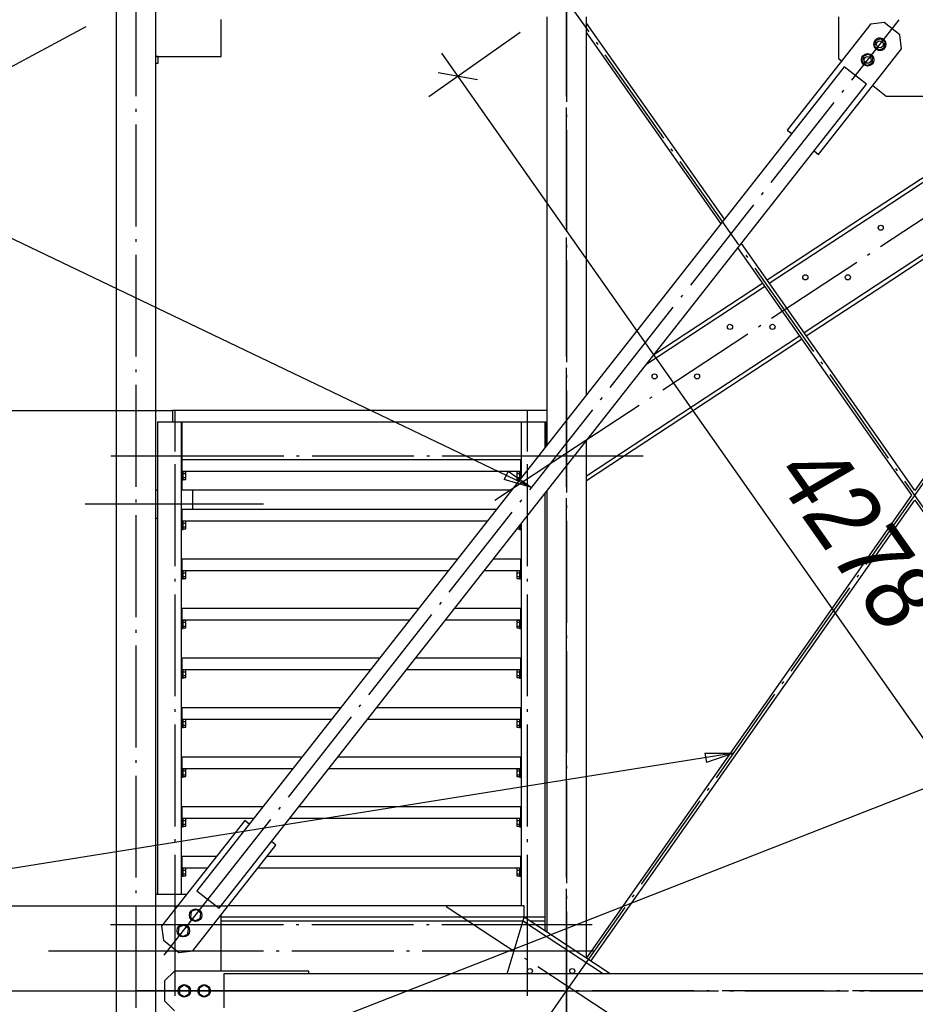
# Paper-space layout 'A0 Advance Steel' of a CAD drawing. Header units: millimetres. Extents: x 209 to 803, y 321 to 741.
# Tile 26 of 52: x 285 to 316, y 605 to 640. Entities that reach past the tile are written whole.
import ezdxf

# ---------------------------------------------------------------- set-up
doc = ezdxf.new("R2010")
doc.units = ezdxf.units.MM
doc.linetypes.add('ACAD_ISO04W100', pattern=[30, 24, -3, 0, -3])
doc.layers.get('0').update_dxf_attribs({"linetype": 'CONTINUOUS'})
for name, color, linetype in [('AS_Belki', 145, 'CONTINUOUS'), ('AS_Blachy', 30, 'CONTINUOUS'), ('AS_DIM_ON', 7, 'CONTINUOUS'), ('AS_INS_ON', 7, 'CONTINUOUS'), ('AS_Kraty', 9, 'CONTINUOUS'), ('AS_Schody', 253, 'CONTINUOUS'), ('AS_Sruby', 9, 'CONTINUOUS')]:
    doc.layers.add(name, color=color, linetype=linetype)
doc.styles.add('ARIAL_1', font='arial.ttf', dxfattribs={"width": 0.9, "oblique": 5})

psp = doc.layouts.new('A0 Advance Steel')

# ---------------------------------------------------------------- linework, layer by layer
at = {"color": 0, "linetype": 'ByBlock', "lineweight": -2}
for p, q in [((301.842, 623.973), (301.698, 623.673)), ((301.842, 623.973), (302.672, 623.391)), ((302.672, 623.391), (301.698, 623.673)), ((308.79, 614.015), (309.804, 614.008)), ((308.79, 614.015), (308.843, 613.685)), ((309.804, 614.008), (308.843, 613.685))]:
    psp.add_line(p, q, dxfattribs=at)
at = {"color": 7}
for points in [[(302.672, 623.391), (266.412, 640.764), (249.523, 640.764)], [(321.985, 614.893), (282.774, 599.54), (273.845, 599.54)], [(309.804, 614.008), (282.847, 609.704), (273.918, 609.704)]]:
    psp.add_lwpolyline(points, dxfattribs=at)
at = {"layer": 'AS_Belki', "linetype": 'Continuous', "ltscale": 0.15}
for p, q in [((288.006, 664.016), (288.006, 549.337)), ((289.406, 549.337), (289.406, 664.016)), ((303.206, 640.016), (303.206, 624.88)), ((304.606, 626.662), (304.606, 640.016)), ((309.478, 632.862), (304.606, 639.794)), ((304.606, 639.446), (309.349, 632.698)), ((313.712, 638.251), (290.846, 609.149)), ((314.498, 637.633), (313.712, 638.251)), ((291.632, 608.531), (314.498, 637.633)), ((309.949, 631.844), (314.838, 624.887)), ((314.838, 625.235), (310.078, 632.008)), ((322.333, 632.008), (316.206, 623.29)), ((316.206, 623.29), (314.838, 625.235)), ((304.606, 606.767), (304.606, 625.043)), ((314.838, 624.887), (316.083, 623.116)), ((289.406, 623.314), (289.455, 623.314)), ((290.305, 623.314), (290.316, 623.314)), ((290.706, 622.614), (290.706, 623.314)), ((303.206, 623.261), (303.206, 607.688)), ((316.083, 623.116), (314.838, 621.344)), ((314.838, 620.997), (316.206, 622.942)), ((316.206, 622.942), (327.806, 606.438)), ((289.406, 622.314), (289.455, 622.314)), ((314.838, 621.344), (304.606, 606.786)), ((304.764, 606.663), (314.838, 620.997)), ((290.846, 609.149), (291.632, 608.531)), ((314.838, 606.216), (291.806, 606.216)), ((291.806, 606.216), (291.806, 605.016)), ((340.606, 606.216), (314.838, 606.216))]:
    psp.add_line(p, q, dxfattribs=at)
at = {"layer": 'AS_Belki', "color": 10, "linetype": 'ACAD_ISO04W100', "ltscale": 0.15}
for points in [[(303.906, 413.914), (303.906, 416.414), (303.906, 708.563), (303.906, 711.063)], [(303.906, 413.914), (303.906, 416.414), (303.906, 708.563), (303.906, 711.063)], [(288.706, 413.914), (288.706, 416.414), (288.706, 701.866), (288.706, 704.366)], [(288.706, 413.914), (288.706, 416.414), (288.706, 701.866), (288.706, 704.366)], [(329.943, 603.571), (328.506, 605.616), (303.906, 640.616), (302.468, 642.661)], [(302.468, 603.571), (303.906, 605.616), (328.506, 640.616), (329.943, 642.661)], [(329.943, 603.571), (328.506, 605.616), (303.906, 640.616), (302.468, 642.661)], [(302.468, 603.571), (303.906, 605.616), (328.506, 640.616), (329.943, 642.661)], [(303.906, 642.661), (303.906, 640.616), (303.906, 605.616), (303.906, 603.571)], [(303.906, 603.571), (303.906, 605.616), (303.906, 640.616), (303.906, 642.661)], [(289.694, 606.874), (291.239, 608.84), (314.105, 637.942), (315.65, 639.908)], [(289.694, 606.874), (291.239, 608.84), (314.105, 637.942), (315.65, 639.908)], [(286.906, 622.814), (289.406, 622.814), (290.706, 622.814), (293.206, 622.814)], [(303.906, 622.814), (303.906, 622.814), (303.906, 622.814), (303.906, 622.814)], [(303.906, 610.654), (303.906, 612.268), (303.906, 621.006), (303.906, 622.62)], [(287.805, 607.964), (290.305, 607.964), (302.305, 607.964), (304.805, 607.964)], [(303.672, 605.616), (301.729, 605.616), (290.688, 605.616), (288.745, 605.616)], [(303.672, 605.616), (301.729, 605.616), (290.688, 605.616), (288.745, 605.616)], [(288.918, 605.616), (290.686, 605.616), (301.926, 605.616), (303.694, 605.616)], [(343.106, 605.616), (340.606, 605.616), (291.806, 605.616), (289.306, 605.616)], [(289.306, 605.616), (291.806, 605.616), (340.606, 605.616), (343.106, 605.616)], [(303.906, 605.616), (303.906, 605.616), (303.906, 605.616), (303.906, 605.616)], [(304.094, 605.616), (305.667, 605.616), (314.602, 605.616), (316.174, 605.616)]]:
    psp.add_lwpolyline(points, dxfattribs=at)
at = {"layer": 'AS_Blachy', "linetype": 'Continuous', "ltscale": 0.15}
for p, q in [((291.706, 638.616), (291.706, 639.916)), ((313.506, 640.016), (313.506, 638.541)), ((315.127, 639.81), (314.838, 639.775)), ((315.678, 639.377), (315.127, 639.81)), ((314.522, 639.606), (311.701, 636.016)), ((314.636, 639.751), (314.522, 639.606)), ((314.838, 639.775), (314.636, 639.751)), ((315.737, 638.886), (315.678, 639.377)), ((314.838, 637.743), (315.737, 638.886)), ((289.406, 638.616), (291.706, 638.616)), ((313.506, 638.541), (313.616, 638.454)), ((312.802, 635.151), (314.838, 637.743)), ((314.717, 637.589), (314.838, 637.493)), ((314.838, 637.493), (315.192, 637.216)), ((315.192, 637.216), (317.22, 637.216)), ((311.701, 636.016), (311.858, 635.892)), ((312.645, 635.275), (312.802, 635.151)), ((290.335, 624.364), (290.305, 624.364)), ((290.335, 623.664), (290.335, 624.364)), ((302.305, 624.364), (302.275, 624.364)), ((302.275, 624.364), (302.275, 623.695)), ((290.305, 623.664), (290.335, 623.664)), ((290.335, 622.614), (290.305, 622.614)), ((290.335, 621.914), (290.335, 622.614)), ((302.275, 622.076), (302.275, 621.914)), ((290.305, 621.914), (290.335, 621.914)), ((302.275, 621.914), (302.305, 621.914)), ((290.335, 620.864), (290.305, 620.864)), ((290.335, 620.164), (290.335, 620.864)), ((302.305, 620.864), (302.275, 620.864)), ((302.275, 620.864), (302.275, 620.164)), ((290.305, 620.164), (290.335, 620.164)), ((302.275, 620.164), (302.305, 620.164)), ((290.335, 619.114), (290.305, 619.114)), ((290.335, 618.414), (290.335, 619.114)), ((302.305, 619.114), (302.275, 619.114)), ((302.275, 619.114), (302.275, 618.414)), ((290.305, 618.414), (290.335, 618.414)), ((302.275, 618.414), (302.305, 618.414)), ((290.335, 617.364), (290.305, 617.364)), ((290.335, 616.664), (290.335, 617.364)), ((302.305, 617.364), (302.275, 617.364)), ((302.275, 617.364), (302.275, 616.664)), ((290.305, 616.664), (290.335, 616.664)), ((302.275, 616.664), (302.305, 616.664)), ((290.335, 615.614), (290.305, 615.614)), ((290.335, 614.914), (290.335, 615.614)), ((302.305, 615.614), (302.275, 615.614)), ((302.275, 615.614), (302.275, 614.914)), ((290.305, 614.914), (290.335, 614.914)), ((302.275, 614.914), (302.305, 614.914)), ((290.335, 613.864), (290.305, 613.864)), ((290.335, 613.164), (290.335, 613.864)), ((302.305, 613.864), (302.275, 613.864)), ((302.275, 613.464), (302.275, 613.164)), ((290.305, 613.164), (290.335, 613.164)), ((302.275, 613.164), (302.305, 613.164)), ((290.335, 612.114), (290.305, 612.114)), ((290.335, 611.414), (290.335, 612.114)), ((302.305, 612.114), (302.275, 612.114)), ((302.275, 612.114), (302.275, 611.414)), ((292.542, 611.631), (289.607, 607.896)), ((292.699, 611.508), (292.542, 611.631)), ((290.305, 611.414), (290.335, 611.414)), ((302.275, 611.414), (302.305, 611.414)), ((290.708, 607.031), (293.643, 610.766)), ((293.643, 610.766), (293.485, 610.89)), ((290.335, 610.364), (290.305, 610.364)), ((290.335, 609.664), (290.335, 610.364)), ((302.305, 610.364), (302.275, 610.364)), ((302.275, 610.364), (302.275, 609.664)), ((290.305, 609.664), (290.335, 609.664)), ((302.275, 609.664), (302.305, 609.664)), ((290.487, 609.016), (289.406, 609.016)), ((291.706, 606.316), (291.706, 608.301)), ((289.607, 607.896), (289.666, 607.405)), ((289.666, 607.405), (290.217, 606.972)), ((290.217, 606.972), (290.708, 607.031)), ((290.056, 606.316), (289.706, 605.966)), ((294.806, 606.316), (290.056, 606.316)), ((294.806, 606.216), (294.806, 606.316)), ((289.706, 605.966), (289.706, 605.266)), ((289.706, 605.266), (290.056, 604.916))]:
    psp.add_line(p, q, dxfattribs=at)
at = {"layer": 'AS_DIM_ON', "color": 8}
for p, q in [((281.941, 636.983), (286.945, 639.67)), ((299.04, 637.196), (302.269, 639.466)), ((299.487, 638.733), (325.237, 602.097)), ((269.579, 605.616), (289.806, 605.616))]:
    psp.add_line(p, q, dxfattribs=at)
at = {"layer": 'AS_DIM_ON', "color": 8, "linetype": 'ByBlock', "lineweight": -2}
psp.add_line((300.759, 637.793), (299.366, 638.036), dxfattribs=at)
at = {"layer": 'AS_INS_ON', "color": 7}
for p, q in [((248.615, 626.114), (289.989, 626.114)), ((248.615, 608.614), (291.949, 608.614))]:
    psp.add_line(p, q, dxfattribs=at)
at = {"layer": 'AS_Kraty', "linetype": 'Continuous', "ltscale": 0.15}
for p, q in [((303.206, 626.114), (289.991, 626.114)), ((289.991, 626.114), (289.991, 625.714)), ((289.991, 625.714), (303.166, 625.714)), ((302.275, 624.364), (290.335, 624.364)), ((290.335, 623.964), (302.275, 623.964)), ((301.425, 622.614), (290.335, 622.614)), ((290.335, 622.214), (301.111, 622.214)), ((300.05, 620.864), (290.335, 620.864)), ((302.275, 620.864), (301.322, 620.864)), ((290.335, 620.464), (299.736, 620.464)), ((301.008, 620.464), (302.275, 620.464)), ((298.675, 619.114), (290.335, 619.114)), ((302.275, 619.114), (299.947, 619.114)), ((290.335, 618.714), (298.361, 618.714)), ((299.633, 618.714), (302.275, 618.714)), ((297.3, 617.364), (290.335, 617.364)), ((302.275, 617.364), (298.572, 617.364)), ((290.335, 616.964), (296.986, 616.964)), ((298.258, 616.964), (302.275, 616.964)), ((295.925, 615.614), (290.335, 615.614)), ((302.275, 615.614), (297.197, 615.614)), ((290.335, 615.214), (295.611, 615.214)), ((296.883, 615.214), (302.275, 615.214)), ((294.55, 613.864), (290.335, 613.864)), ((302.275, 613.864), (295.822, 613.864)), ((302.275, 613.864), (302.275, 613.464)), ((290.335, 613.464), (294.236, 613.464)), ((295.508, 613.464), (302.275, 613.464)), ((293.175, 612.114), (290.335, 612.114)), ((302.275, 612.114), (294.447, 612.114)), ((290.335, 611.714), (292.861, 611.714)), ((294.133, 611.714), (302.275, 611.714)), ((291.546, 610.364), (290.335, 610.364)), ((302.275, 610.364), (293.327, 610.364)), ((290.335, 609.964), (291.232, 609.964)), ((293.012, 609.964), (302.275, 609.964)), ((302.405, 608.614), (291.952, 608.614)), ((302.405, 608.214), (302.405, 608.614))]:
    psp.add_line(p, q, dxfattribs=at)
at = {"layer": 'AS_Schody', "linetype": 'Continuous', "ltscale": 0.15}
for p, q in [((318.974, 635.959), (314.838, 633.239)), ((314.838, 633.083), (319.055, 635.856)), ((320.55, 634.278), (314.838, 630.522)), ((314.838, 630.366), (320.63, 634.175)), ((314.838, 633.239), (310.991, 630.708)), ((311.066, 630.602), (314.838, 633.083)), ((306.736, 627.754), (310.899, 630.492)), ((310.824, 630.599), (306.989, 628.076)), ((314.838, 630.522), (312.297, 628.85)), ((312.372, 628.744), (314.838, 630.366)), ((312.13, 628.74), (304.606, 623.792)), ((304.606, 623.636), (312.205, 628.634)), ((289.455, 625.714), (289.991, 625.714)), ((289.455, 625.714), (289.455, 609.016)), ((290.305, 609.016), (290.305, 625.714)), ((290.316, 625.714), (290.316, 624.364)), ((302.305, 625.714), (302.305, 623.733)), ((303.155, 624.815), (303.155, 625.714)), ((303.166, 625.714), (303.206, 625.714)), ((303.166, 625.714), (303.166, 624.829)), ((303.166, 625.584), (303.206, 625.584)), ((290.316, 623.664), (290.316, 623.314)), ((290.316, 623.314), (301.975, 623.314)), ((303.155, 608.214), (303.155, 623.196)), ((302.305, 622.114), (302.305, 608.614)), ((302.406, 608.214), (291.706, 608.214)), ((301.807, 606.216), (302.406, 608.214)), ((302.406, 608.214), (302.367, 608.084)), ((303.155, 608.214), (302.406, 608.214)), ((305.444, 606.216), (302.406, 608.214)), ((303.155, 608.084), (303.155, 608.214)), ((291.706, 608.084), (302.367, 608.084)), ((302.608, 607.925), (302.367, 608.084)), ((302.367, 608.084), (305.207, 606.216)), ((302.603, 608.084), (303.155, 608.084)), ((303.155, 607.721), (303.155, 608.084))]:
    psp.add_line(p, q, dxfattribs=at)
at = {"layer": 'AS_Schody', "color": 10, "linetype": 'ACAD_ISO04W100', "ltscale": 0.15}
for points in [[(301.368, 622.943), (303.457, 624.317), (330.665, 642.211), (332.754, 643.585)], [(301.368, 622.943), (303.457, 624.317), (330.665, 642.211), (332.754, 643.585)], [(290.082, 605.443), (290.082, 606.817), (290.082, 624.711), (290.082, 626.085)], [(302.528, 605.443), (302.528, 606.817), (302.528, 624.711), (302.528, 626.085)], [(287.816, 624.514), (290.316, 624.514), (304.116, 624.514), (306.616, 624.514)], [(300.666, 624.514), (303.166, 624.514), (304.116, 624.514), (306.616, 624.514)], [(302.528, 624.514), (302.528, 624.514), (302.528, 624.514), (302.528, 624.514)], [(331.043, 587.943), (328.955, 589.317), (301.746, 607.211), (299.658, 608.585)], [(331.043, 587.943), (328.955, 589.317), (301.746, 607.211), (299.658, 608.585)], [(304.906, 607.014), (302.406, 607.014), (288.106, 607.014), (285.606, 607.014)], [(304.906, 607.014), (302.406, 607.014), (289.776, 607.014), (287.276, 607.014)], [(302.528, 607.014), (302.528, 607.014), (302.528, 607.014), (302.528, 607.014)]]:
    psp.add_lwpolyline(points, dxfattribs=at)
at = {"layer": 'AS_Schody', "linetype": 'Continuous', "ltscale": 0.15}
for centre in [(314.999, 632.564), (312.338, 630.814), (313.838, 630.814), (309.677, 629.064), (311.177, 629.064), (307.016, 627.314), (308.516, 627.314), (302.608, 606.314), (304.108, 606.314)]:
    psp.add_circle(centre, 0.09, dxfattribs=at)
at = {"layer": 'AS_Sruby', "linetype": 'Continuous', "ltscale": 0.15}
for p, q in [((314.815, 639.165), (314.786, 638.97)), ((314.838, 639.175), (314.815, 639.165)), ((314.998, 639.239), (314.838, 639.175)), ((315.154, 639.117), (314.998, 639.239)), ((315.126, 638.921), (315.154, 639.117)), ((314.786, 638.97), (314.838, 638.929)), ((314.838, 638.929), (314.942, 638.848)), ((314.942, 638.848), (315.126, 638.921)), ((289.486, 638.612), (289.406, 638.612)), ((289.486, 638.597), (289.486, 638.612)), ((289.486, 638.567), (289.486, 638.597)), ((289.486, 638.525), (289.486, 638.567)), ((289.486, 638.479), (289.486, 638.525)), ((289.486, 638.434), (289.486, 638.479)), ((289.486, 638.398), (289.486, 638.434)), ((289.486, 638.377), (289.486, 638.398)), ((314.382, 638.615), (314.354, 638.419)), ((314.354, 638.419), (314.509, 638.297)), ((314.566, 638.689), (314.382, 638.615)), ((314.721, 638.566), (314.566, 638.689)), ((314.693, 638.371), (314.721, 638.566)), ((289.406, 638.374), (289.486, 638.374)), ((289.486, 638.374), (289.486, 638.377)), ((314.509, 638.297), (314.693, 638.371)), ((290.365, 623.961), (290.365, 623.964)), ((290.365, 623.953), (290.365, 623.961)), ((290.365, 623.939), (290.365, 623.953)), ((290.465, 623.948), (290.365, 623.948)), ((290.365, 623.92), (290.365, 623.939)), ((290.365, 623.897), (290.365, 623.92)), ((290.365, 623.871), (290.365, 623.897)), ((290.365, 623.881), (290.465, 623.881)), ((290.365, 623.843), (290.365, 623.871)), ((290.365, 623.814), (290.365, 623.843)), ((290.365, 623.785), (290.365, 623.814)), ((290.465, 623.881), (290.465, 623.948)), ((290.465, 623.747), (290.465, 623.881)), ((302.245, 623.948), (302.145, 623.948)), ((302.145, 623.948), (302.145, 623.881)), ((302.145, 623.881), (302.245, 623.881)), ((302.145, 623.881), (302.145, 623.747)), ((302.245, 623.964), (302.245, 623.961)), ((302.245, 623.961), (302.245, 623.953)), ((302.245, 623.953), (302.245, 623.939)), ((302.245, 623.939), (302.245, 623.92)), ((302.245, 623.92), (302.245, 623.897)), ((302.245, 623.897), (302.245, 623.871)), ((302.245, 623.871), (302.245, 623.843)), ((302.245, 623.843), (302.245, 623.814)), ((302.245, 623.814), (302.245, 623.785)), ((290.335, 623.664), (290.365, 623.664)), ((290.365, 623.757), (290.365, 623.785)), ((290.365, 623.731), (290.365, 623.757)), ((290.365, 623.747), (290.465, 623.747)), ((290.365, 623.708), (290.365, 623.731)), ((290.365, 623.689), (290.365, 623.708)), ((290.365, 623.675), (290.365, 623.689)), ((290.365, 623.68), (290.465, 623.68)), ((290.365, 623.667), (290.365, 623.675)), ((290.365, 623.664), (290.365, 623.667)), ((290.465, 623.68), (290.465, 623.747)), ((302.145, 623.747), (302.245, 623.747)), ((302.145, 623.747), (302.145, 623.68)), ((302.145, 623.68), (302.245, 623.68)), ((302.245, 623.785), (302.245, 623.757)), ((302.245, 623.757), (302.245, 623.731)), ((302.245, 623.731), (302.245, 623.708)), ((302.245, 623.708), (302.245, 623.689)), ((302.245, 623.689), (302.245, 623.675)), ((302.245, 623.675), (302.245, 623.667)), ((302.245, 623.667), (302.245, 623.664)), ((302.245, 623.664), (302.25, 623.664)), ((290.365, 622.211), (290.365, 622.214)), ((290.365, 622.203), (290.365, 622.211)), ((290.365, 622.189), (290.365, 622.203)), ((290.465, 622.198), (290.365, 622.198)), ((290.365, 622.17), (290.365, 622.189)), ((290.365, 622.147), (290.365, 622.17)), ((290.365, 622.121), (290.365, 622.147)), ((290.365, 622.131), (290.465, 622.131)), ((290.365, 622.093), (290.365, 622.121)), ((290.365, 622.064), (290.365, 622.093)), ((290.365, 622.035), (290.365, 622.064)), ((290.465, 622.131), (290.465, 622.198)), ((290.465, 621.997), (290.465, 622.131)), ((290.335, 621.914), (290.365, 621.914)), ((290.365, 622.007), (290.365, 622.035)), ((290.365, 621.981), (290.365, 622.007)), ((290.365, 621.997), (290.465, 621.997)), ((290.365, 621.958), (290.365, 621.981)), ((290.365, 621.939), (290.365, 621.958)), ((290.365, 621.925), (290.365, 621.939)), ((290.365, 621.93), (290.465, 621.93)), ((290.365, 621.917), (290.365, 621.925)), ((290.365, 621.914), (290.365, 621.917)), ((290.465, 621.93), (290.465, 621.997)), ((302.16, 621.93), (302.245, 621.93)), ((302.213, 621.997), (302.245, 621.997)), ((302.245, 622.038), (302.245, 622.035)), ((302.245, 622.035), (302.245, 622.007)), ((302.245, 622.007), (302.245, 621.981)), ((302.245, 621.981), (302.245, 621.958)), ((302.245, 621.958), (302.245, 621.939)), ((302.245, 621.939), (302.245, 621.925)), ((302.245, 621.925), (302.245, 621.917)), ((302.245, 621.917), (302.245, 621.914)), ((302.245, 621.914), (302.275, 621.914)), ((290.365, 620.461), (290.365, 620.464)), ((290.365, 620.453), (290.365, 620.461)), ((290.365, 620.439), (290.365, 620.453)), ((290.465, 620.448), (290.365, 620.448)), ((290.365, 620.42), (290.365, 620.439)), ((290.365, 620.397), (290.365, 620.42)), ((290.365, 620.371), (290.365, 620.397)), ((290.365, 620.381), (290.465, 620.381)), ((290.365, 620.343), (290.365, 620.371)), ((290.365, 620.314), (290.365, 620.343)), ((290.465, 620.381), (290.465, 620.448)), ((290.465, 620.247), (290.465, 620.381)), ((302.245, 620.448), (302.145, 620.448)), ((302.145, 620.448), (302.145, 620.381)), ((302.145, 620.381), (302.245, 620.381)), ((302.145, 620.381), (302.145, 620.247)), ((302.245, 620.464), (302.245, 620.461)), ((302.245, 620.461), (302.245, 620.453)), ((302.245, 620.453), (302.245, 620.439)), ((302.245, 620.439), (302.245, 620.42)), ((302.245, 620.42), (302.245, 620.397)), ((302.245, 620.397), (302.245, 620.371)), ((302.245, 620.371), (302.245, 620.343)), ((302.245, 620.343), (302.245, 620.314)), ((290.335, 620.164), (290.365, 620.164)), ((290.365, 620.285), (290.365, 620.314)), ((290.365, 620.257), (290.365, 620.285)), ((290.365, 620.231), (290.365, 620.257)), ((290.365, 620.247), (290.465, 620.247)), ((290.365, 620.208), (290.365, 620.231)), ((290.365, 620.189), (290.365, 620.208)), ((290.365, 620.175), (290.365, 620.189)), ((290.365, 620.18), (290.465, 620.18)), ((290.365, 620.167), (290.365, 620.175)), ((290.365, 620.164), (290.365, 620.167)), ((290.465, 620.18), (290.465, 620.247)), ((302.145, 620.247), (302.245, 620.247)), ((302.145, 620.247), (302.145, 620.18)), ((302.145, 620.18), (302.245, 620.18)), ((302.245, 620.314), (302.245, 620.285)), ((302.245, 620.285), (302.245, 620.257)), ((302.245, 620.257), (302.245, 620.231)), ((302.245, 620.231), (302.245, 620.208)), ((302.245, 620.208), (302.245, 620.189)), ((302.245, 620.189), (302.245, 620.175)), ((302.245, 620.175), (302.245, 620.167)), ((302.245, 620.167), (302.245, 620.164)), ((302.245, 620.164), (302.275, 620.164)), ((290.365, 618.711), (290.365, 618.714)), ((290.365, 618.703), (290.365, 618.711)), ((290.365, 618.689), (290.365, 618.703)), ((290.465, 618.698), (290.365, 618.698)), ((290.365, 618.67), (290.365, 618.689)), ((290.365, 618.647), (290.365, 618.67)), ((290.365, 618.621), (290.365, 618.647)), ((290.365, 618.631), (290.465, 618.631)), ((290.365, 618.593), (290.365, 618.621)), ((290.365, 618.564), (290.365, 618.593)), ((290.465, 618.631), (290.465, 618.698)), ((290.465, 618.497), (290.465, 618.631)), ((302.245, 618.698), (302.145, 618.698)), ((302.145, 618.698), (302.145, 618.631)), ((302.145, 618.631), (302.245, 618.631)), ((302.145, 618.631), (302.145, 618.497)), ((302.245, 618.714), (302.245, 618.711)), ((302.245, 618.711), (302.245, 618.703)), ((302.245, 618.703), (302.245, 618.689)), ((302.245, 618.689), (302.245, 618.67)), ((302.245, 618.67), (302.245, 618.647)), ((302.245, 618.647), (302.245, 618.621)), ((302.245, 618.621), (302.245, 618.593)), ((302.245, 618.593), (302.245, 618.564)), ((290.335, 618.414), (290.365, 618.414)), ((290.365, 618.535), (290.365, 618.564)), ((290.365, 618.507), (290.365, 618.535)), ((290.365, 618.481), (290.365, 618.507)), ((290.365, 618.497), (290.465, 618.497)), ((290.365, 618.458), (290.365, 618.481)), ((290.365, 618.439), (290.365, 618.458)), ((290.365, 618.425), (290.365, 618.439)), ((290.365, 618.43), (290.465, 618.43)), ((290.365, 618.417), (290.365, 618.425)), ((290.365, 618.414), (290.365, 618.417)), ((290.465, 618.43), (290.465, 618.497)), ((302.145, 618.497), (302.245, 618.497)), ((302.145, 618.497), (302.145, 618.43)), ((302.145, 618.43), (302.245, 618.43)), ((302.245, 618.564), (302.245, 618.535)), ((302.245, 618.535), (302.245, 618.507)), ((302.245, 618.507), (302.245, 618.481)), ((302.245, 618.481), (302.245, 618.458)), ((302.245, 618.458), (302.245, 618.439)), ((302.245, 618.439), (302.245, 618.425)), ((302.245, 618.425), (302.245, 618.417)), ((302.245, 618.417), (302.245, 618.414)), ((302.245, 618.414), (302.275, 618.414)), ((290.365, 616.961), (290.365, 616.964)), ((290.365, 616.953), (290.365, 616.961)), ((290.365, 616.939), (290.365, 616.953)), ((290.465, 616.948), (290.365, 616.948)), ((290.365, 616.92), (290.365, 616.939)), ((290.365, 616.897), (290.365, 616.92)), ((290.365, 616.871), (290.365, 616.897)), ((290.365, 616.881), (290.465, 616.881)), ((290.365, 616.843), (290.365, 616.871)), ((290.365, 616.814), (290.365, 616.843)), ((290.465, 616.881), (290.465, 616.948)), ((290.465, 616.747), (290.465, 616.881)), ((302.245, 616.948), (302.145, 616.948)), ((302.145, 616.948), (302.145, 616.881)), ((302.145, 616.881), (302.245, 616.881)), ((302.145, 616.881), (302.145, 616.747)), ((302.245, 616.964), (302.245, 616.961)), ((302.245, 616.961), (302.245, 616.953)), ((302.245, 616.953), (302.245, 616.939)), ((302.245, 616.939), (302.245, 616.92)), ((302.245, 616.92), (302.245, 616.897)), ((302.245, 616.897), (302.245, 616.871)), ((302.245, 616.871), (302.245, 616.843)), ((302.245, 616.843), (302.245, 616.814)), ((290.335, 616.664), (290.365, 616.664)), ((290.365, 616.785), (290.365, 616.814)), ((290.365, 616.757), (290.365, 616.785)), ((290.365, 616.731), (290.365, 616.757)), ((290.365, 616.747), (290.465, 616.747)), ((290.365, 616.708), (290.365, 616.731)), ((290.365, 616.689), (290.365, 616.708)), ((290.365, 616.675), (290.365, 616.689)), ((290.365, 616.68), (290.465, 616.68)), ((290.365, 616.667), (290.365, 616.675)), ((290.365, 616.664), (290.365, 616.667)), ((290.465, 616.68), (290.465, 616.747)), ((302.145, 616.747), (302.245, 616.747)), ((302.145, 616.747), (302.145, 616.68)), ((302.145, 616.68), (302.245, 616.68)), ((302.245, 616.814), (302.245, 616.785)), ((302.245, 616.785), (302.245, 616.757)), ((302.245, 616.757), (302.245, 616.731)), ((302.245, 616.731), (302.245, 616.708)), ((302.245, 616.708), (302.245, 616.689)), ((302.245, 616.689), (302.245, 616.675)), ((302.245, 616.675), (302.245, 616.667)), ((302.245, 616.667), (302.245, 616.664)), ((302.245, 616.664), (302.275, 616.664)), ((290.365, 615.211), (290.365, 615.214)), ((290.365, 615.203), (290.365, 615.211)), ((290.365, 615.189), (290.365, 615.203)), ((290.465, 615.198), (290.365, 615.198)), ((290.365, 615.17), (290.365, 615.189)), ((290.365, 615.147), (290.365, 615.17)), ((290.365, 615.121), (290.365, 615.147)), ((290.365, 615.131), (290.465, 615.131)), ((290.365, 615.093), (290.365, 615.121)), ((290.465, 615.131), (290.465, 615.198)), ((290.465, 614.997), (290.465, 615.131)), ((302.245, 615.198), (302.145, 615.198)), ((302.145, 615.198), (302.145, 615.131)), ((302.145, 615.131), (302.245, 615.131)), ((302.145, 615.131), (302.145, 614.997)), ((302.245, 615.214), (302.245, 615.211)), ((302.245, 615.211), (302.245, 615.203)), ((302.245, 615.203), (302.245, 615.189)), ((302.245, 615.189), (302.245, 615.17)), ((302.245, 615.17), (302.245, 615.147)), ((302.245, 615.147), (302.245, 615.121)), ((302.245, 615.121), (302.245, 615.093)), ((290.335, 614.914), (290.365, 614.914)), ((290.365, 615.064), (290.365, 615.093)), ((290.365, 615.035), (290.365, 615.064)), ((290.365, 615.007), (290.365, 615.035)), ((290.365, 614.981), (290.365, 615.007)), ((290.365, 614.997), (290.465, 614.997)), ((290.365, 614.958), (290.365, 614.981)), ((290.365, 614.939), (290.365, 614.958)), ((290.365, 614.925), (290.365, 614.939)), ((290.365, 614.93), (290.465, 614.93)), ((290.365, 614.917), (290.365, 614.925)), ((290.365, 614.914), (290.365, 614.917)), ((290.465, 614.93), (290.465, 614.997)), ((302.145, 614.997), (302.245, 614.997)), ((302.145, 614.997), (302.145, 614.93)), ((302.145, 614.93), (302.245, 614.93)), ((302.245, 615.093), (302.245, 615.064)), ((302.245, 615.064), (302.245, 615.035)), ((302.245, 615.035), (302.245, 615.007)), ((302.245, 615.007), (302.245, 614.981)), ((302.245, 614.981), (302.245, 614.958)), ((302.245, 614.958), (302.245, 614.939)), ((302.245, 614.939), (302.245, 614.925)), ((302.245, 614.925), (302.245, 614.917)), ((302.245, 614.917), (302.245, 614.914)), ((302.245, 614.914), (302.275, 614.914)), ((290.365, 613.461), (290.365, 613.464)), ((290.365, 613.453), (290.365, 613.461)), ((290.365, 613.439), (290.365, 613.453)), ((290.465, 613.448), (290.365, 613.448)), ((290.365, 613.42), (290.365, 613.439)), ((290.365, 613.397), (290.365, 613.42)), ((290.365, 613.371), (290.365, 613.397)), ((290.365, 613.381), (290.465, 613.381)), ((290.365, 613.343), (290.365, 613.371)), ((290.465, 613.381), (290.465, 613.448)), ((290.465, 613.247), (290.465, 613.381)), ((302.245, 613.448), (302.145, 613.448)), ((302.145, 613.448), (302.145, 613.381)), ((302.145, 613.381), (302.245, 613.381)), ((302.145, 613.381), (302.145, 613.247)), ((302.245, 613.464), (302.245, 613.461)), ((302.245, 613.461), (302.245, 613.453)), ((302.245, 613.453), (302.245, 613.439)), ((302.245, 613.439), (302.245, 613.42)), ((302.245, 613.42), (302.245, 613.397)), ((302.245, 613.397), (302.245, 613.371)), ((302.245, 613.371), (302.245, 613.343)), ((290.335, 613.164), (290.365, 613.164)), ((290.365, 613.314), (290.365, 613.343)), ((290.365, 613.285), (290.365, 613.314)), ((290.365, 613.257), (290.365, 613.285)), ((290.365, 613.231), (290.365, 613.257)), ((290.365, 613.247), (290.465, 613.247)), ((290.365, 613.208), (290.365, 613.231)), ((290.365, 613.189), (290.365, 613.208)), ((290.365, 613.175), (290.365, 613.189)), ((290.365, 613.18), (290.465, 613.18)), ((290.365, 613.167), (290.365, 613.175)), ((290.365, 613.164), (290.365, 613.167)), ((290.465, 613.18), (290.465, 613.247)), ((302.145, 613.247), (302.245, 613.247)), ((302.145, 613.247), (302.145, 613.18)), ((302.145, 613.18), (302.245, 613.18)), ((302.245, 613.343), (302.245, 613.314)), ((302.245, 613.314), (302.245, 613.285)), ((302.245, 613.285), (302.245, 613.257)), ((302.245, 613.257), (302.245, 613.231)), ((302.245, 613.231), (302.245, 613.208)), ((302.245, 613.208), (302.245, 613.189)), ((302.245, 613.189), (302.245, 613.175)), ((302.245, 613.175), (302.245, 613.167)), ((302.245, 613.167), (302.245, 613.164)), ((302.245, 613.164), (302.275, 613.164)), ((290.365, 611.711), (290.365, 611.714)), ((290.365, 611.703), (290.365, 611.711)), ((290.365, 611.689), (290.365, 611.703)), ((290.465, 611.698), (290.365, 611.698)), ((290.365, 611.67), (290.365, 611.689)), ((290.365, 611.647), (290.365, 611.67)), ((290.365, 611.621), (290.365, 611.647)), ((290.365, 611.631), (290.465, 611.631)), ((290.465, 611.631), (290.465, 611.698)), ((290.465, 611.497), (290.465, 611.631)), ((302.245, 611.698), (302.145, 611.698)), ((302.145, 611.698), (302.145, 611.631)), ((302.145, 611.631), (302.245, 611.631)), ((302.145, 611.631), (302.145, 611.497)), ((302.245, 611.714), (302.245, 611.711)), ((302.245, 611.711), (302.245, 611.703)), ((302.245, 611.703), (302.245, 611.689)), ((302.245, 611.689), (302.245, 611.67)), ((302.245, 611.67), (302.245, 611.647)), ((302.245, 611.647), (302.245, 611.621)), ((290.335, 611.414), (290.365, 611.414)), ((290.365, 611.593), (290.365, 611.621)), ((290.365, 611.564), (290.365, 611.593)), ((290.365, 611.535), (290.365, 611.564)), ((290.365, 611.507), (290.365, 611.535)), ((290.365, 611.481), (290.365, 611.507)), ((290.365, 611.497), (290.465, 611.497)), ((290.365, 611.458), (290.365, 611.481)), ((290.365, 611.439), (290.365, 611.458)), ((290.365, 611.425), (290.365, 611.439)), ((290.365, 611.43), (290.465, 611.43)), ((290.365, 611.417), (290.365, 611.425)), ((290.365, 611.414), (290.365, 611.417)), ((290.465, 611.43), (290.465, 611.497)), ((302.145, 611.497), (302.245, 611.497)), ((302.145, 611.497), (302.145, 611.43)), ((302.145, 611.43), (302.245, 611.43)), ((302.245, 611.621), (302.245, 611.593)), ((302.245, 611.593), (302.245, 611.564)), ((302.245, 611.564), (302.245, 611.535)), ((302.245, 611.535), (302.245, 611.507)), ((302.245, 611.507), (302.245, 611.481)), ((302.245, 611.481), (302.245, 611.458)), ((302.245, 611.458), (302.245, 611.439)), ((302.245, 611.439), (302.245, 611.425)), ((302.245, 611.425), (302.245, 611.417)), ((302.245, 611.417), (302.245, 611.414)), ((302.245, 611.414), (302.275, 611.414)), ((290.365, 609.961), (290.365, 609.964)), ((290.365, 609.953), (290.365, 609.961)), ((290.365, 609.939), (290.365, 609.953)), ((290.465, 609.948), (290.365, 609.948)), ((290.365, 609.92), (290.365, 609.939)), ((290.365, 609.897), (290.365, 609.92)), ((290.365, 609.871), (290.365, 609.897)), ((290.465, 609.881), (290.465, 609.948)), ((302.245, 609.948), (302.145, 609.948)), ((302.145, 609.948), (302.145, 609.881)), ((302.245, 609.964), (302.245, 609.961)), ((302.245, 609.961), (302.245, 609.953)), ((302.245, 609.953), (302.245, 609.939)), ((302.245, 609.939), (302.245, 609.92)), ((302.245, 609.92), (302.245, 609.897)), ((302.245, 609.897), (302.245, 609.871)), ((290.335, 609.664), (290.365, 609.664)), ((290.365, 609.881), (290.465, 609.881)), ((290.365, 609.843), (290.365, 609.871)), ((290.365, 609.814), (290.365, 609.843)), ((290.365, 609.785), (290.365, 609.814)), ((290.365, 609.757), (290.365, 609.785)), ((290.365, 609.731), (290.365, 609.757)), ((290.365, 609.747), (290.465, 609.747)), ((290.365, 609.708), (290.365, 609.731)), ((290.365, 609.689), (290.365, 609.708)), ((290.365, 609.675), (290.365, 609.689)), ((290.365, 609.68), (290.465, 609.68)), ((290.365, 609.667), (290.365, 609.675)), ((290.365, 609.664), (290.365, 609.667)), ((290.465, 609.747), (290.465, 609.881)), ((290.465, 609.68), (290.465, 609.747)), ((302.145, 609.881), (302.245, 609.881)), ((302.145, 609.881), (302.145, 609.747)), ((302.145, 609.747), (302.245, 609.747)), ((302.145, 609.747), (302.145, 609.68)), ((302.145, 609.68), (302.245, 609.68)), ((302.245, 609.871), (302.245, 609.843)), ((302.245, 609.843), (302.245, 609.814)), ((302.245, 609.814), (302.245, 609.785)), ((302.245, 609.785), (302.245, 609.757)), ((302.245, 609.757), (302.245, 609.731)), ((302.245, 609.731), (302.245, 609.708)), ((302.245, 609.708), (302.245, 609.689)), ((302.245, 609.689), (302.245, 609.675)), ((302.245, 609.675), (302.245, 609.667)), ((302.245, 609.667), (302.245, 609.664)), ((302.245, 609.664), (302.275, 609.664)), ((290.649, 608.413), (290.621, 608.215)), ((290.621, 608.215), (290.778, 608.091)), ((290.835, 608.487), (290.649, 608.413)), ((290.778, 608.091), (290.963, 608.166)), ((290.992, 608.364), (290.835, 608.487)), ((290.963, 608.166), (290.992, 608.364)), ((290.217, 607.862), (290.188, 607.665)), ((290.402, 607.937), (290.217, 607.862)), ((290.559, 607.813), (290.402, 607.937)), ((290.531, 607.615), (290.559, 607.813)), ((290.188, 607.665), (290.345, 607.541)), ((290.345, 607.541), (290.531, 607.615)), ((290.406, 605.816), (290.233, 605.716)), ((290.233, 605.716), (290.233, 605.516)), ((290.579, 605.716), (290.406, 605.816)), ((290.579, 605.516), (290.579, 605.716)), ((291.106, 605.816), (290.933, 605.716)), ((290.933, 605.716), (290.933, 605.516)), ((291.279, 605.716), (291.106, 605.816)), ((291.279, 605.516), (291.279, 605.716)), ((290.233, 605.516), (290.406, 605.416)), ((290.406, 605.416), (290.579, 605.516)), ((290.933, 605.516), (291.106, 605.416)), ((291.106, 605.416), (291.279, 605.516))]:
    psp.add_line(p, q, dxfattribs=at)
for centre, radius in [((314.97, 639.043), 0.12), ((314.538, 638.493), 0.22), ((314.538, 638.493), 0.12), ((290.806, 608.289), 0.22), ((290.374, 607.739), 0.22), ((290.406, 605.616), 0.22), ((291.106, 605.616), 0.22)]:
    psp.add_circle(centre, radius, dxfattribs=at)
for start, end in [(126.7482, 233.2518), (233.2518, 126.7482)]:
    psp.add_arc((314.97, 639.043), 0.22, start, end, dxfattribs=at)

# ---------------------------------------------------------------- texts
at = {"layer": 'AS_DIM_ON', "color": 9, "style": 'ARIAL_1', "oblique": 5, "width": 0.9}
psp.add_text('4278', height=2.5, rotation=305.1017, dxfattribs=at).set_placement((311.134, 623.901))

doc.saveas('drawing.dxf')
